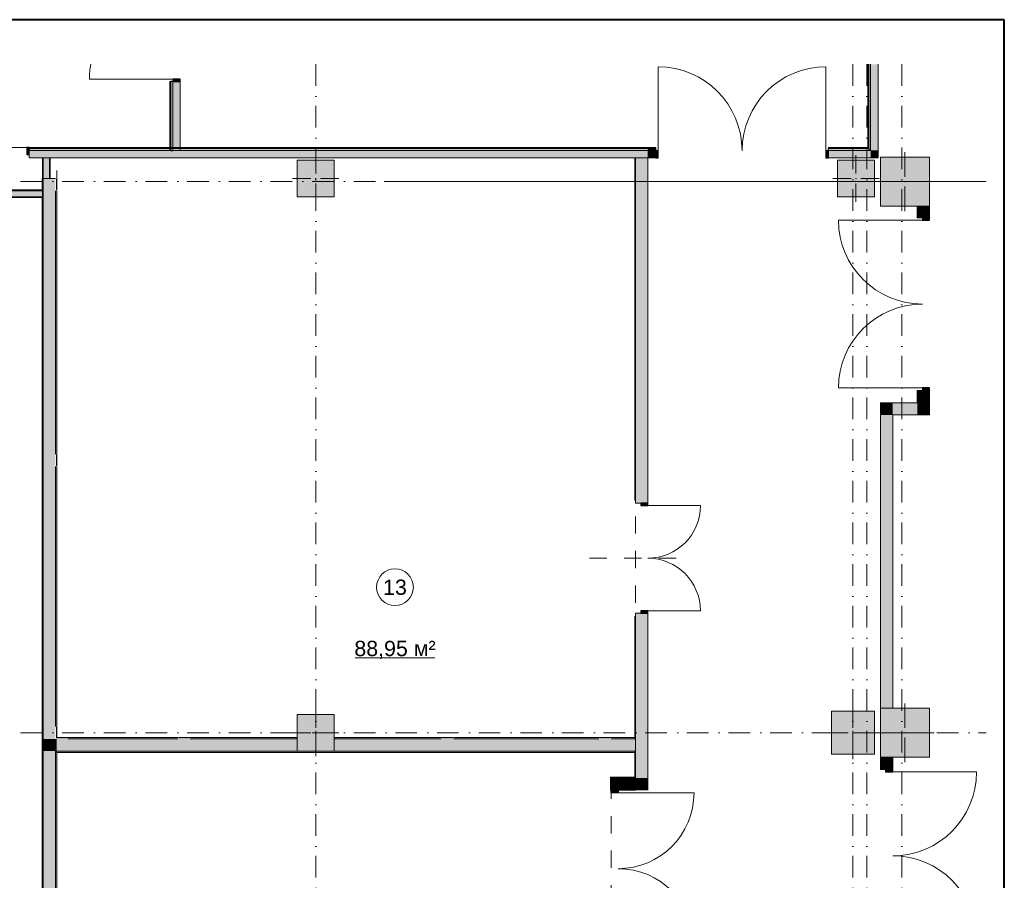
# Model space of a CAD drawing. Header units: millimetres. Extents: x 0 to 1184, y 0 to 836.
# Tile 241 of 241: x 1023 to 1184, y 695 to 836. Entities that reach past the tile are written whole.
import ezdxf
from ezdxf.xclip import XClip

# ---------------------------------------------------------------- set-up
doc = ezdxf.new("R2010")
doc.units = ezdxf.units.MM
doc.header["$MEASUREMENT"] = 0
doc.header["$XCLIPFRAME"] = 0
doc.linetypes.add('Штриховая', pattern=[5.644444, 2.822222, -2.822222])
doc.linetypes.add('Штрихпунктирная', pattern=[6.702778, 3.527778, -1.763889, 0, -1.411111])
for name, color, linetype in [('Конструктив - ГКЛ', 7, 'Continuous'), ('Конструктив - Колонны', 7, 'Continuous'), ('Конструктив - Стены Блок 200 нов', 7, 'Continuous'), ('Конструктив - Стены Внутр сущ.', 7, 'Continuous'), ('Конструктив - Стены наружние фасад', 7, 'Continuous'), ('Элемент Модели - Зона', 7, 'Continuous'), ('Элемент Модели - Оси', 7, 'Continuous')]:
    doc.layers.add(name, color=color, linetype=linetype)
doc.styles.add('СГЕНЕРИР_СТИЛЬ_3', font='txt')

# ---------------------------------------------------------------- blocks, each defined once
blk = doc.blocks.new('Чертеж_4_4', base_point=(-278.48, 89.56))
at = {"layer": 'Конструктив - ГКЛ', "linetype": 'Continuous', "lineweight": 0, "true_color": 0x000000}
for points in [[(1026.9, 813.46), (1026.9, 810.06), (1027.02, 810.06), (1027.02, 813.46)], [(1028.02, 810.06), (1028.02, 813.46), (1027.02, 813.46), (1027.02, 810.06)], [(1028.15, 810.06), (1028.15, 813.46), (1028.02, 813.46), (1028.02, 810.06)], [(1123.77, 813.46), (1123.65, 813.46), (1123.65, 757.56), (1123.77, 757.56)], [(984.52, 808.06), (1026.82, 808.06), (1026.82, 808.19), (984.52, 808.19)], [(984.52, 808.06), (984.52, 807.06), (1026.82, 807.06), (1026.82, 808.06)], [(1027.02, 808.06), (1027.02, 808.19), (1026.82, 808.19), (1026.82, 808.06)], [(1027.02, 807.06), (1027.02, 808.06), (1026.82, 808.06), (1026.82, 807.06)], [(1026.77, 807.06), (621.02, 807.06), (621.02, 806.94), (1026.77, 806.94)], [(1027.02, 806.94), (1027.02, 807.06), (1026.82, 807.06), (1026.82, 806.94)], [(1123.77, 738.56), (1123.65, 738.56), (1123.65, 718.81), (1123.77, 718.81)], [(1123.77, 718.76), (1123.65, 718.76), (1123.65, 718.56), (1123.77, 718.56)], [(1123.77, 716.56), (1123.65, 716.56), (1123.65, 716.36), (1123.77, 716.36)], [(1123.65, 716.31), (1123.65, 712.28), (1123.77, 712.28), (1123.77, 716.31)], [(1119.65, 712.28), (1119.77, 712.16), (1119.77, 712.28)], [(1119.65, 712.16), (1119.77, 712.16), (1119.65, 712.28)], [(1119.65, 712.16), (1119.65, 710.16), (1119.77, 710.16), (1119.77, 712.16)], [(1123.65, 712.28), (1119.77, 712.28), (1119.77, 712.16), (1123.65, 712.16)], [(1123.65, 712.28), (1123.77, 712.16), (1123.77, 712.28)], [(1123.65, 712.16), (1123.77, 712.16), (1123.65, 712.28)]]:
    blk.add_hatch(color=18, dxfattribs=at).paths.add_polyline_path(points)
at = {"layer": 'Конструктив - Колонны', "linetype": 'Continuous', "lineweight": 0, "true_color": 0x000000}
for points in [[(1068.52, 807.06), (1074.52, 807.06), (1074.52, 813.06), (1068.52, 813.06)], [(1156.77, 807.06), (1162.77, 807.06), (1162.77, 813.06), (1156.77, 813.06)], [(1163.77, 805.56), (1171.77, 805.56), (1171.77, 813.56), (1163.77, 813.56)], [(1068.52, 716.56), (1074.52, 716.56), (1074.52, 722.56), (1068.52, 722.56)], [(1155.77, 716.06), (1162.77, 716.06), (1162.77, 723.06), (1155.77, 723.06)], [(1163.77, 715.56), (1171.77, 715.56), (1171.77, 723.56), (1163.77, 723.56)]]:
    blk.add_hatch(color=18, dxfattribs=at).paths.add_polyline_path(points)
at = {"layer": 'Конструктив - Стены Блок 200 нов', "linetype": 'Continuous', "lineweight": 0, "true_color": 0x000000}
for points in [[(1027.02, 808.19), (1027.02, 810.06), (1026.82, 810.06), (1026.82, 808.19)], [(1029.02, 718.56), (1029.02, 810.06), (1027.02, 810.06), (1027.02, 718.56)], [(1029.1, 808.14), (1029.22, 808.14), (1029.22, 809.98), (1029.1, 809.98)], [(1029.02, 765.06), (1029.22, 765.06), (1029.22, 808.06), (1029.02, 808.06)], [(1027.02, 626.56), (1027.02, 806.94), (1026.82, 806.94), (1026.82, 626.56)], [(1029.22, 764.98), (1029.1, 764.98), (1029.1, 763.14), (1029.22, 763.14)], [(1029.22, 763.06), (1029.02, 763.06), (1029.02, 720.56), (1029.22, 720.56)], [(1029.1, 720.48), (1029.1, 718.76), (1029.22, 718.76), (1029.22, 720.48)], [(1029.02, 716.56), (1029.02, 718.56), (1027.02, 718.56), (1027.02, 716.56)], [(1029.22, 716.56), (1029.22, 718.56), (1029.02, 718.56), (1029.02, 716.56)], [(1029.1, 718.64), (1029.22, 718.64), (1029.22, 718.76), (1029.1, 718.76)], [(1029.22, 718.64), (1030.94, 718.64), (1030.94, 718.76), (1029.22, 718.76)], [(1068.52, 718.56), (1029.22, 718.56), (1029.22, 716.56), (1068.52, 716.56)], [(1031.02, 718.76), (1031.02, 718.56), (1049.02, 718.56), (1049.02, 718.76)], [(1050.94, 718.76), (1049.1, 718.76), (1049.1, 718.64), (1050.94, 718.64)], [(1051.02, 718.56), (1068.52, 718.56), (1068.52, 718.76), (1051.02, 718.76)], [(1074.52, 718.76), (1074.52, 718.56), (1092.02, 718.56), (1092.02, 718.76)], [(1123.77, 718.56), (1074.52, 718.56), (1074.52, 716.56), (1123.77, 716.56)], [(1093.94, 718.76), (1092.1, 718.76), (1092.1, 718.64), (1093.94, 718.64)], [(1094.02, 718.56), (1117.77, 718.56), (1117.77, 718.76), (1094.02, 718.76)], [(1119.69, 718.76), (1117.85, 718.76), (1117.85, 718.64), (1119.69, 718.64)], [(1119.77, 718.56), (1123.65, 718.56), (1123.65, 718.76), (1119.77, 718.76)], [(1029.02, 628.56), (1029.02, 716.56), (1027.02, 716.56), (1027.02, 628.56)], [(1029.22, 716.36), (1029.22, 716.56), (1029.02, 716.56), (1029.02, 716.36)], [(1029.22, 716.36), (1029.02, 716.36), (1029.02, 675.56), (1029.22, 675.56)], [(1123.65, 716.56), (1029.22, 716.56), (1029.22, 716.36), (1123.65, 716.36)]]:
    blk.add_hatch(color=18, dxfattribs=at).paths.add_polyline_path(points)
at = {"layer": 'Конструктив - Стены Внутр сущ.', "linetype": 'Continuous', "lineweight": 0, "true_color": 0x000000}
for points in [[(1125.77, 813.46), (1123.77, 813.46), (1123.77, 757.06), (1125.77, 757.06)], [(1171.77, 805.56), (1169.77, 805.56), (1169.77, 803.66), (1171.77, 803.66)], [(1170.62, 803.66), (1170.62, 803.26), (1171.77, 803.26), (1171.77, 803.66)], [(1169.77, 773.46), (1171.77, 773.46), (1171.77, 775.46), (1169.77, 775.46)], [(1171.77, 775.46), (1171.77, 775.86), (1170.62, 775.86), (1170.62, 775.46)], [(1163.77, 771.46), (1165.77, 771.46), (1163.77, 773.46)], [(1163.77, 773.46), (1165.77, 771.46), (1165.77, 773.46)], [(1169.77, 773.46), (1165.77, 773.46), (1165.77, 771.46), (1169.77, 771.46)], [(1169.77, 771.46), (1171.77, 771.46), (1169.77, 773.46)], [(1169.77, 773.46), (1171.77, 771.46), (1171.77, 773.46)], [(1163.77, 771.46), (1163.77, 723.56), (1165.77, 723.56), (1165.77, 771.46)], [(1124.62, 757.06), (1124.62, 756.66), (1125.77, 756.66), (1125.77, 757.06)], [(1123.77, 712.16), (1125.77, 712.16), (1125.77, 739.06), (1123.77, 739.06)], [(1125.77, 739.06), (1125.77, 739.46), (1124.62, 739.46), (1124.62, 739.06)], [(1165.77, 715.56), (1163.77, 715.56), (1163.77, 713.56), (1165.77, 713.56)], [(1164.62, 713.56), (1164.62, 713.16), (1165.77, 713.16), (1165.77, 713.56)], [(1119.77, 710.16), (1121.77, 710.16), (1119.77, 712.16)], [(1119.77, 712.16), (1121.77, 710.16), (1121.77, 712.16)], [(1121.77, 710.16), (1123.77, 710.16), (1123.77, 712.16), (1121.77, 712.16)], [(1123.77, 712.16), (1125.77, 710.16), (1125.77, 712.16)], [(1123.77, 712.16), (1123.77, 710.16), (1125.77, 710.16), (1125.77, 712.16)], [(1120.92, 710.16), (1119.77, 710.16), (1119.77, 709.76), (1120.92, 709.76)]]:
    blk.add_hatch(color=18, dxfattribs=at).paths.add_polyline_path(points)
at = {"layer": 'Конструктив - Стены наружние фасад', "linetype": 'Continuous', "lineweight": 0, "true_color": 0x000000}
for points in [[(1161.72, 815.11), (1161.87, 815.11), (1161.87, 828.73), (1161.72, 828.73)], [(1161.87, 814.96), (1162.17, 814.96), (1162.17, 828.73), (1161.87, 828.73)], [(1162.17, 814.66), (1163.37, 814.66), (1163.37, 828.73), (1162.17, 828.73)], [(1047.72, 814.66), (1047.87, 814.66), (1047.87, 825.91), (1047.72, 825.91)], [(1047.87, 825.91), (1047.87, 814.66), (1048.17, 814.66), (1048.17, 825.91)], [(1048.17, 825.91), (1048.17, 814.66), (1049.37, 814.66), (1049.37, 825.91)], [(1049.37, 825.91), (1049.37, 826.31), (1048.22, 826.31), (1048.22, 825.91)], [(1024.72, 815.11), (1024.32, 815.11), (1024.32, 813.96), (1024.72, 813.96)], [(1024.72, 814.96), (1125.77, 814.96), (1125.77, 815.11), (1024.72, 815.11)], [(1024.72, 814.66), (1125.77, 814.66), (1125.77, 814.96), (1024.72, 814.96)], [(1125.77, 814.66), (1024.72, 814.66), (1024.72, 813.46), (1125.77, 813.46)], [(1125.77, 815.11), (1125.77, 814.96), (1127.07, 814.96), (1127.07, 815.11)], [(1125.77, 814.66), (1127.07, 814.66), (1127.07, 814.96), (1125.77, 814.96)], [(1127.07, 814.66), (1125.77, 814.66), (1125.77, 813.46), (1127.07, 813.46)], [(1127.07, 813.46), (1127.47, 813.46), (1127.47, 814.61), (1127.07, 814.61)], [(1155.27, 814.61), (1154.87, 814.61), (1154.87, 813.46), (1155.27, 813.46)], [(1155.27, 815.11), (1155.27, 814.96), (1161.72, 814.96), (1161.72, 815.11)], [(1161.87, 814.96), (1155.27, 814.96), (1155.27, 814.66), (1161.87, 814.66)], [(1155.27, 813.46), (1162.17, 813.46), (1162.17, 814.66), (1155.27, 814.66)], [(1161.87, 815.11), (1161.72, 815.11), (1161.87, 814.96)], [(1161.72, 815.11), (1161.72, 814.96), (1161.87, 814.96)], [(1162.17, 814.96), (1161.87, 814.96), (1162.17, 814.66)], [(1161.87, 814.96), (1161.87, 814.66), (1162.17, 814.66)], [(1163.37, 814.66), (1162.17, 814.66), (1163.37, 813.46)], [(1162.17, 814.66), (1162.17, 813.46), (1163.37, 813.46)]]:
    blk.add_hatch(color=18, dxfattribs=at).paths.add_polyline_path(points)
at = {"layer": 'Конструктив - ГКЛ', "color": 251, "linetype": 'Continuous', "lineweight": 20, "true_color": 0x575757}
for p, q in [((1027.02, 813.46), (1027.02, 810.06)), ((1028.02, 810.06), (1028.02, 813.46)), ((1026.82, 808.06), (984.52, 808.06)), ((984.52, 807.06), (1026.77, 807.06)), ((1026.82, 807.06), (1026.77, 807.06))]:
    blk.add_line(p, q, dxfattribs=at)
at = {"layer": 'Конструктив - ГКЛ', "color": 251, "linetype": 'Continuous', "lineweight": 5, "true_color": 0x575757}
for p, q in [((1123.77, 757.56), (1123.65, 757.56)), ((1123.77, 757.56), (1123.65, 757.56)), ((1123.77, 738.56), (1123.65, 738.56)), ((1123.77, 738.56), (1123.65, 738.56)), ((1119.77, 710.16), (1119.65, 710.16)), ((1119.77, 710.16), (1119.65, 710.16))]:
    blk.add_line(p, q, dxfattribs=at)
at = {"layer": 'Конструктив - ГКЛ', "color": 251, "linetype": 'Continuous', "lineweight": 20, "true_color": 0x575757, "flags": 128}
for points in [[(1027.02, 813.46), (1026.9, 813.46)], [(1026.9, 813.46), (1026.9, 810.06)], [(1028.15, 813.46), (1028.02, 813.46)], [(1028.15, 810.06), (1028.15, 813.46)], [(1123.65, 813.46), (1123.65, 757.56)], [(1123.77, 757.56), (1123.77, 813.46)], [(1027.02, 810.06), (1026.9, 810.06)], [(1028.15, 810.06), (1028.02, 810.06)], [(1026.82, 808.19), (984.52, 808.19)], [(621.02, 806.94), (1026.77, 806.94)], [(1123.65, 738.56), (1123.65, 718.81)], [(1123.77, 718.76), (1123.77, 738.56)], [(1123.65, 716.31), (1123.65, 712.28)], [(1123.77, 712.28), (1123.77, 716.36)], [(1119.65, 712.28), (1119.65, 710.16)], [(1123.65, 712.28), (1119.77, 712.28)], [(1119.77, 710.16), (1119.77, 712.16)], [(1119.77, 712.16), (1123.77, 712.16)]]:
    blk.add_lwpolyline(points, dxfattribs=at)
at = {"layer": 'Конструктив - ГКЛ', "color": 251, "linetype": 'Continuous', "lineweight": 5, "true_color": 0x575757, "flags": 128}
for points in [[(1123.77, 813.46), (1123.65, 813.46)], [(1119.65, 712.28), (1119.77, 712.28)], [(1123.77, 712.16), (1123.77, 712.28)]]:
    blk.add_lwpolyline(points, dxfattribs=at)
at = {"layer": 'Конструктив - Колонны', "color": 251, "linetype": 'Continuous', "lineweight": 5, "true_color": 0x575757}
for p, q in [((1071.52, 810.86), (1071.52, 813.86)), ((1159.77, 810.86), (1159.77, 813.86)), ((1167.77, 810.36), (1167.77, 814.36)), ((1070.72, 810.06), (1067.72, 810.06)), ((1071.52, 809.26), (1071.52, 806.26)), ((1072.32, 810.06), (1075.32, 810.06)), ((1158.97, 810.06), (1155.97, 810.06)), ((1159.77, 809.26), (1159.77, 806.26)), ((1160.57, 810.06), (1163.57, 810.06)), ((1166.97, 809.56), (1162.97, 809.56)), ((1168.57, 809.56), (1172.57, 809.56)), ((1167.77, 808.76), (1167.77, 804.76)), ((1159.27, 720.36), (1159.27, 723.86)), ((1167.77, 720.36), (1167.77, 724.36)), ((1071.52, 720.36), (1071.52, 723.36)), ((1070.72, 719.56), (1067.72, 719.56)), ((1072.32, 719.56), (1075.32, 719.56)), ((1158.47, 719.56), (1154.97, 719.56)), ((1160.07, 719.56), (1163.57, 719.56)), ((1166.97, 719.56), (1162.97, 719.56)), ((1168.57, 719.56), (1172.57, 719.56)), ((1071.52, 718.76), (1071.52, 715.76)), ((1159.27, 718.76), (1159.27, 715.26)), ((1167.77, 718.76), (1167.77, 714.76))]:
    blk.add_line(p, q, dxfattribs=at)
at = {"layer": 'Конструктив - Колонны', "color": 251, "linetype": 'Continuous', "lineweight": 15, "true_color": 0x575757, "flags": 128}
for points in [[(1068.52, 807.06), (1074.52, 807.06), (1074.52, 813.06), (1068.52, 813.06)], [(1156.77, 807.06), (1162.77, 807.06), (1162.77, 813.06), (1156.77, 813.06)], [(1163.77, 805.56), (1171.77, 805.56), (1171.77, 813.56), (1163.77, 813.56)], [(1068.52, 716.56), (1074.52, 716.56), (1074.52, 722.56), (1068.52, 722.56)], [(1155.77, 716.06), (1162.77, 716.06), (1162.77, 723.06), (1155.77, 723.06)], [(1163.77, 715.56), (1171.77, 715.56), (1171.77, 723.56), (1163.77, 723.56)]]:
    blk.add_lwpolyline(points, close=True, dxfattribs=at)
at = {"layer": 'Конструктив - Колонны', "color": 251, "linetype": 'Continuous', "lineweight": 5, "true_color": 0x575757}
for p in [(1071.52, 810.06), (1159.77, 810.06), (1167.77, 809.56), (1071.52, 719.56), (1159.27, 719.56), (1167.77, 719.56)]:
    blk.add_point(p, dxfattribs=at)
at = {"layer": 'Конструктив - Стены Блок 200 нов', "color": 251, "linetype": 'Continuous', "lineweight": 20, "true_color": 0x575757}
for p, q in [((1027.02, 810.06), (1027.02, 808.19)), ((1027.02, 808.19), (1026.82, 808.19)), ((1027.02, 808.19), (1026.82, 808.19)), ((1026.82, 808.06), (1027.02, 808.06)), ((1027.02, 808.06), (1027.02, 808.19)), ((1027.02, 808.06), (1027.02, 808.19)), ((1027.02, 807.06), (1027.02, 808.06)), ((1027.02, 807.06), (1027.02, 808.06)), ((1029.02, 765.06), (1029.02, 808.06)), ((1026.82, 807.06), (1027.02, 807.06)), ((1026.82, 806.94), (1027.02, 806.94)), ((1026.82, 806.94), (1027.02, 806.94)), ((1027.02, 806.94), (1027.02, 807.06)), ((1027.02, 806.94), (1027.02, 807.06)), ((1027.02, 806.94), (1027.02, 718.56)), ((1029.02, 720.56), (1029.02, 763.06)), ((1027.02, 718.56), (1027.02, 716.56)), ((1049.02, 718.56), (1031.02, 718.56)), ((1068.52, 718.56), (1051.02, 718.56)), ((1092.02, 718.56), (1074.52, 718.56)), ((1117.77, 718.56), (1094.02, 718.56)), ((1123.65, 718.56), (1119.77, 718.56)), ((1123.65, 718.76), (1123.65, 718.56)), ((1123.65, 718.76), (1123.65, 718.56)), ((1123.65, 718.56), (1123.77, 718.56)), ((1123.65, 718.56), (1123.77, 718.56)), ((1123.77, 718.56), (1123.77, 718.76)), ((1123.77, 718.56), (1123.77, 718.76)), ((1027.02, 716.56), (1027.02, 628.56)), ((1029.02, 716.56), (1029.22, 716.56)), ((1029.02, 675.56), (1029.02, 716.56)), ((1029.02, 716.56), (1029.22, 716.56)), ((1029.22, 716.56), (1068.52, 716.56)), ((1074.52, 716.56), (1123.65, 716.56)), ((1123.65, 716.56), (1123.65, 716.36)), ((1123.77, 716.56), (1123.65, 716.56)), ((1123.65, 716.56), (1123.65, 716.36)), ((1123.77, 716.56), (1123.65, 716.56)), ((1123.77, 716.36), (1123.77, 716.56)), ((1123.77, 716.36), (1123.77, 716.56))]:
    blk.add_line(p, q, dxfattribs=at)
at = {"layer": 'Конструктив - Стены Блок 200 нов', "color": 251, "linetype": 'Continuous', "lineweight": 20, "true_color": 0x575757, "flags": 128}
for points in [[(1026.82, 810.06), (1027.02, 810.06)], [(1026.82, 810.06), (1026.82, 808.19)], [(1027.02, 810.06), (1029.02, 810.06)], [(1029.22, 808.14), (1029.22, 809.98)], [(1029.22, 765.06), (1029.22, 808.06)], [(1026.82, 806.94), (1026.82, 691.06)], [(1029.22, 763.14), (1029.22, 764.98)], [(1029.22, 720.56), (1029.22, 763.06)], [(1029.22, 718.76), (1029.22, 720.48)], [(1030.94, 718.76), (1029.22, 718.76)], [(1049.02, 718.76), (1031.02, 718.76)], [(1050.94, 718.76), (1049.1, 718.76)], [(1068.52, 718.76), (1051.02, 718.76)], [(1092.02, 718.76), (1074.52, 718.76)], [(1093.94, 718.76), (1092.1, 718.76)], [(1117.77, 718.76), (1094.02, 718.76)], [(1119.69, 718.76), (1117.85, 718.76)], [(1123.65, 718.76), (1119.77, 718.76)], [(1123.77, 718.56), (1123.77, 718.76)], [(1123.77, 716.56), (1123.77, 718.56)], [(1029.22, 675.56), (1029.22, 716.36)], [(1029.22, 716.36), (1123.65, 716.36)], [(1123.77, 716.36), (1123.77, 716.56)]]:
    blk.add_lwpolyline(points, dxfattribs=at)
at = {"layer": 'Конструктив - Стены Внутр сущ.', "color": 251, "linetype": 'Continuous', "lineweight": 15, "true_color": 0x575757}
for p, q in [((1170.62, 803.26), (1156.92, 803.26)), ((1170.62, 775.86), (1156.92, 775.86)), ((1125.77, 756.66), (1134.37, 756.66)), ((1125.77, 739.46), (1134.37, 739.46)), ((1165.77, 713.16), (1179.47, 713.16)), ((1120.92, 709.76), (1133.32, 709.76))]:
    blk.add_line(p, q, dxfattribs=at)
at = {"layer": 'Конструктив - Стены Внутр сущ.', "color": 251, "linetype": 'Continuous', "lineweight": 20, "true_color": 0x575757}
for p, q in [((1169.77, 803.66), (1169.77, 804.03)), ((1169.77, 803.66), (1169.77, 804.03)), ((1169.77, 803.66), (1169.77, 804.03)), ((1170.62, 803.66), (1169.77, 803.66)), ((1170.62, 803.66), (1169.77, 803.66)), ((1170.62, 803.66), (1169.77, 803.66)), ((1171.77, 803.66), (1170.62, 803.66)), ((1171.77, 803.66), (1170.62, 803.66)), ((1171.77, 803.66), (1170.62, 803.66)), ((1171.77, 803.66), (1171.77, 804.03)), ((1171.77, 803.66), (1171.77, 804.03)), ((1171.77, 803.66), (1171.77, 804.03)), ((1169.77, 775.46), (1169.77, 775.09)), ((1170.62, 775.46), (1169.77, 775.46)), ((1170.62, 775.46), (1169.77, 775.46)), ((1170.62, 775.46), (1169.77, 775.46)), ((1169.77, 775.46), (1169.77, 775.09)), ((1169.77, 775.46), (1169.77, 775.09)), ((1171.77, 775.46), (1170.62, 775.46)), ((1171.77, 775.46), (1170.62, 775.46)), ((1171.77, 775.46), (1170.62, 775.46)), ((1171.77, 775.46), (1171.77, 775.09)), ((1171.77, 775.46), (1171.77, 775.09)), ((1171.77, 775.46), (1171.77, 775.09)), ((1123.77, 757.06), (1123.77, 757.43)), ((1123.77, 757.06), (1123.77, 757.43)), ((1123.77, 757.06), (1123.77, 757.43)), ((1124.62, 757.06), (1123.77, 757.06)), ((1124.62, 757.06), (1123.77, 757.06)), ((1124.62, 757.06), (1123.77, 757.06)), ((1125.77, 757.06), (1124.62, 757.06)), ((1125.77, 757.06), (1124.62, 757.06)), ((1125.77, 757.06), (1124.62, 757.06)), ((1125.77, 757.06), (1125.77, 757.43)), ((1125.77, 757.06), (1125.77, 757.43)), ((1125.77, 757.06), (1125.77, 757.43)), ((1123.77, 739.06), (1123.77, 738.69)), ((1124.62, 739.06), (1123.77, 739.06)), ((1124.62, 739.06), (1123.77, 739.06)), ((1124.62, 739.06), (1123.77, 739.06)), ((1123.77, 739.06), (1123.77, 738.69)), ((1123.77, 739.06), (1123.77, 738.69)), ((1125.77, 739.06), (1124.62, 739.06)), ((1125.77, 739.06), (1124.62, 739.06)), ((1125.77, 739.06), (1124.62, 739.06)), ((1125.77, 739.06), (1125.77, 738.69)), ((1125.77, 739.06), (1125.77, 738.69)), ((1125.77, 739.06), (1125.77, 738.69)), ((1163.77, 713.56), (1163.77, 713.93)), ((1163.77, 713.56), (1163.77, 713.93)), ((1163.77, 713.56), (1163.77, 713.93)), ((1164.62, 713.56), (1163.77, 713.56)), ((1164.62, 713.56), (1163.77, 713.56)), ((1164.62, 713.56), (1163.77, 713.56)), ((1165.77, 713.56), (1164.62, 713.56)), ((1165.77, 713.56), (1164.62, 713.56)), ((1165.77, 713.56), (1164.62, 713.56)), ((1165.77, 713.56), (1165.77, 713.93)), ((1165.77, 713.56), (1165.77, 713.93)), ((1165.77, 713.56), (1165.77, 713.93)), ((1119.77, 710.16), (1119.77, 710.53)), ((1119.77, 710.16), (1119.77, 710.53)), ((1119.77, 710.16), (1119.77, 710.53)), ((1119.77, 710.16), (1120.92, 710.16)), ((1119.77, 710.16), (1120.92, 710.16)), ((1119.77, 710.16), (1120.92, 710.16)), ((1120.92, 710.16), (1121.77, 710.16)), ((1120.92, 710.16), (1121.77, 710.16)), ((1120.92, 710.16), (1121.77, 710.16)), ((1121.77, 710.16), (1121.77, 710.53)), ((1121.77, 710.16), (1121.77, 710.53)), ((1121.77, 710.16), (1121.77, 710.53))]:
    blk.add_line(p, q, dxfattribs=at)
at = {"layer": 'Конструктив - Стены Внутр сущ.', "color": 251, "linetype": 'Continuous', "lineweight": 30, "true_color": 0x575757}
for p, q in [((1170.62, 803.66), (1170.62, 803.26)), ((1171.77, 803.66), (1170.62, 803.66)), ((1170.62, 803.26), (1171.77, 803.26)), ((1171.77, 803.26), (1171.77, 803.66)), ((1171.77, 775.86), (1170.62, 775.86)), ((1170.62, 775.86), (1170.62, 775.46)), ((1170.62, 775.46), (1171.77, 775.46)), ((1171.77, 775.46), (1171.77, 775.86)), ((1124.62, 757.06), (1124.62, 756.66)), ((1125.77, 757.06), (1124.62, 757.06)), ((1124.62, 756.66), (1125.77, 756.66)), ((1125.77, 756.66), (1125.77, 757.06)), ((1125.77, 739.46), (1124.62, 739.46)), ((1124.62, 739.46), (1124.62, 739.06)), ((1124.62, 739.06), (1125.77, 739.06)), ((1125.77, 739.06), (1125.77, 739.46)), ((1164.62, 713.56), (1164.62, 713.16)), ((1165.77, 713.56), (1164.62, 713.56)), ((1164.62, 713.16), (1165.77, 713.16)), ((1165.77, 713.16), (1165.77, 713.56)), ((1119.77, 709.76), (1119.77, 710.16)), ((1119.77, 710.16), (1120.92, 710.16)), ((1120.92, 709.76), (1119.77, 709.76)), ((1120.92, 710.16), (1120.92, 709.76))]:
    blk.add_line(p, q, dxfattribs=at)
at = {"layer": 'Конструктив - Стены Внутр сущ.', "color": 251, "linetype": 'Continuous', "lineweight": 20, "true_color": 0x575757, "flags": 128}
for points in [[(1123.77, 813.46), (1123.77, 757.06)], [(1125.77, 813.46), (1123.77, 813.46)], [(1125.77, 757.06), (1125.77, 813.46)], [(1169.77, 805.56), (1169.77, 803.66)], [(1171.77, 803.66), (1171.77, 805.56)], [(1169.77, 775.46), (1169.77, 773.46)], [(1171.77, 771.46), (1171.77, 775.46)], [(1163.77, 773.46), (1163.77, 771.46)], [(1169.77, 773.46), (1163.77, 773.46)], [(1163.77, 771.46), (1163.77, 723.56)], [(1165.77, 771.46), (1169.77, 771.46)], [(1165.77, 723.56), (1165.77, 771.46)], [(1171.77, 771.46), (1169.77, 771.46)], [(1123.77, 739.06), (1123.77, 712.16)], [(1125.77, 710.16), (1125.77, 739.06)], [(1163.77, 715.56), (1163.77, 713.56)], [(1165.77, 713.56), (1165.77, 715.56)], [(1119.77, 712.16), (1119.77, 710.16)], [(1123.77, 712.16), (1119.77, 712.16)], [(1121.77, 710.16), (1123.77, 710.16)]]:
    blk.add_lwpolyline(points, dxfattribs=at)
at = {"layer": 'Конструктив - Стены Внутр сущ.', "color": 251, "linetype": 'Continuous', "lineweight": 5, "true_color": 0x575757}
for centre, radius, start, end in [((1170.62, 803.26), 13.7, 180, 270), ((1170.62, 775.86), 13.7, 90, 180), ((1165.77, 713.16), 13.7, 270, 0), ((1120.92, 709.76), 12.4, 270, 0), ((1165.77, 685.76), 13.7, 0, 90), ((1120.92, 684.96), 12.4, 0, 90)]:
    blk.add_arc(centre, radius, start, end, dxfattribs=at)
at = {"layer": 'Конструктив - Стены Внутр сущ.', "color": 251, "linetype": 'Continuous', "lineweight": 15, "true_color": 0x575757}
for centre, start, end in [((1125.77, 756.66), 270, 0), ((1125.77, 739.46), 0, 90)]:
    blk.add_arc(centre, 8.6, start, end, dxfattribs=at)
at = {"layer": 'Конструктив - Стены наружние фасад', "color": 251, "linetype": 'Continuous', "lineweight": 15, "true_color": 0x575757}
for p, q in [((1127.47, 814.61), (1127.47, 828.31)), ((1154.87, 814.61), (1154.87, 828.31)), ((1048.22, 826.31), (1034.56, 826.31)), ((1047.87, 825.91), (1047.72, 825.91)), ((1047.87, 825.91), (1047.72, 825.91)), ((1047.87, 825.91), (1047.72, 825.91)), ((1024.32, 815.11), (1010.62, 815.11)), ((1024.72, 815.11), (1024.72, 814.96)), ((1024.72, 815.11), (1024.72, 814.96)), ((1024.72, 815.11), (1024.72, 814.96)), ((1127.07, 814.96), (1127.07, 815.11)), ((1127.07, 814.96), (1127.07, 815.11)), ((1127.07, 814.96), (1127.07, 815.11)), ((1155.27, 814.96), (1155.27, 815.11)), ((1155.27, 814.96), (1155.27, 815.11)), ((1155.27, 814.96), (1155.27, 815.11))]:
    blk.add_line(p, q, dxfattribs=at)
at = {"layer": 'Конструктив - Стены наружние фасад', "color": 251, "linetype": 'Continuous', "lineweight": 20, "true_color": 0x575757}
for p, q in [((1161.87, 815.11), (1161.87, 828.73)), ((1162.17, 814.96), (1162.17, 828.73)), ((1047.72, 825.91), (1047.72, 825.54)), ((1047.72, 825.91), (1047.72, 825.54)), ((1047.72, 825.91), (1047.72, 825.54)), ((1047.87, 814.66), (1047.87, 825.91)), ((1048.17, 814.66), (1048.17, 825.91)), ((1049.37, 825.91), (1049.37, 825.54)), ((1049.37, 825.91), (1049.37, 825.54)), ((1049.37, 825.91), (1049.37, 825.54)), ((1024.72, 815.11), (1025.09, 815.11)), ((1024.72, 815.11), (1025.09, 815.11)), ((1024.72, 815.11), (1025.09, 815.11)), ((1024.72, 814.96), (1125.77, 814.96)), ((1024.72, 814.66), (1125.77, 814.66)), ((1125.77, 814.96), (1127.07, 814.96)), ((1125.77, 814.66), (1127.07, 814.66)), ((1127.07, 815.11), (1126.7, 815.11)), ((1127.07, 815.11), (1126.7, 815.11)), ((1127.07, 815.11), (1126.7, 815.11)), ((1155.27, 815.11), (1155.64, 815.11)), ((1155.27, 815.11), (1155.64, 815.11)), ((1155.27, 815.11), (1155.64, 815.11)), ((1155.27, 814.96), (1161.72, 814.96)), ((1155.27, 814.66), (1161.87, 814.66)), ((1161.72, 814.96), (1161.87, 814.96)), ((1161.87, 814.96), (1161.87, 815.11)), ((1161.87, 814.96), (1161.87, 815.11)), ((1161.87, 814.66), (1162.17, 814.66)), ((1162.17, 814.66), (1162.17, 814.96)), ((1162.17, 814.66), (1162.17, 814.96)), ((1024.72, 813.46), (1025.09, 813.46)), ((1024.72, 813.46), (1025.09, 813.46)), ((1024.72, 813.46), (1025.09, 813.46)), ((1127.07, 813.46), (1126.7, 813.46)), ((1127.07, 813.46), (1126.7, 813.46)), ((1127.07, 813.46), (1126.7, 813.46)), ((1155.27, 813.46), (1155.64, 813.46)), ((1155.27, 813.46), (1155.64, 813.46)), ((1155.27, 813.46), (1155.64, 813.46))]:
    blk.add_line(p, q, dxfattribs=at)
at = {"layer": 'Конструктив - Стены наружние фасад', "color": 251, "linetype": 'Continuous', "lineweight": 30, "true_color": 0x575757}
for p, q in [((1048.17, 825.91), (1047.87, 825.91)), ((1048.17, 825.91), (1047.87, 825.91)), ((1048.17, 825.91), (1047.87, 825.91)), ((1049.37, 826.31), (1048.22, 826.31)), ((1048.22, 826.31), (1048.22, 825.91)), ((1048.22, 825.91), (1049.37, 825.91)), ((1049.37, 825.91), (1049.37, 826.31)), ((1024.72, 815.11), (1024.32, 815.11)), ((1024.32, 815.11), (1024.32, 813.96)), ((1024.32, 813.96), (1024.72, 813.96)), ((1024.72, 813.96), (1024.72, 815.11)), ((1024.72, 814.96), (1024.72, 814.66)), ((1024.72, 814.96), (1024.72, 814.66)), ((1024.72, 814.96), (1024.72, 814.66)), ((1127.07, 814.66), (1127.07, 814.96)), ((1127.07, 814.66), (1127.07, 814.96)), ((1127.07, 814.66), (1127.07, 814.96)), ((1127.47, 814.61), (1127.07, 814.61)), ((1127.07, 814.61), (1127.07, 813.46)), ((1127.47, 813.46), (1127.47, 814.61)), ((1155.27, 814.61), (1154.87, 814.61)), ((1154.87, 814.61), (1154.87, 813.46)), ((1155.27, 814.66), (1155.27, 814.96)), ((1155.27, 814.66), (1155.27, 814.96)), ((1155.27, 814.66), (1155.27, 814.96)), ((1155.27, 813.46), (1155.27, 814.61)), ((1127.07, 813.46), (1127.47, 813.46)), ((1154.87, 813.46), (1155.27, 813.46))]:
    blk.add_line(p, q, dxfattribs=at)
at = {"layer": 'Конструктив - Стены наружние фасад', "color": 251, "linetype": 'Continuous', "lineweight": 5, "true_color": 0x575757}
for p, q in [((1048.22, 825.91), (1048.17, 825.91)), ((1048.22, 825.91), (1048.17, 825.91)), ((1048.22, 825.91), (1048.17, 825.91)), ((1049.37, 825.91), (1048.22, 825.91)), ((1049.37, 825.91), (1048.22, 825.91)), ((1049.37, 825.91), (1048.22, 825.91)), ((1024.72, 814.66), (1024.72, 813.96)), ((1024.72, 814.66), (1024.72, 813.96)), ((1024.72, 814.66), (1024.72, 813.96)), ((1024.72, 813.96), (1024.72, 813.46)), ((1024.72, 813.96), (1024.72, 813.46)), ((1024.72, 813.96), (1024.72, 813.46)), ((1127.07, 814.61), (1127.07, 814.66)), ((1127.07, 814.61), (1127.07, 814.66)), ((1127.07, 814.61), (1127.07, 814.66)), ((1127.07, 813.46), (1127.07, 814.61)), ((1127.07, 813.46), (1127.07, 814.61)), ((1127.07, 813.46), (1127.07, 814.61)), ((1155.27, 814.61), (1155.27, 814.66)), ((1155.27, 814.61), (1155.27, 814.66)), ((1155.27, 814.61), (1155.27, 814.66)), ((1155.27, 813.46), (1155.27, 814.61)), ((1155.27, 813.46), (1155.27, 814.61)), ((1155.27, 813.46), (1155.27, 814.61))]:
    blk.add_line(p, q, dxfattribs=at)
at = {"layer": 'Конструктив - Стены наружние фасад', "color": 251, "linetype": 'Continuous', "lineweight": 20, "true_color": 0x575757, "flags": 128}
for points in [[(1161.72, 828.73), (1161.72, 815.11)], [(1163.37, 814.66), (1163.37, 828.73)], [(1047.72, 825.91), (1047.72, 814.66)], [(1049.37, 814.66), (1049.37, 825.91)], [(1125.77, 815.11), (1024.72, 815.11)], [(1127.07, 815.11), (1125.77, 815.11)], [(1161.72, 815.11), (1155.27, 815.11)], [(1024.72, 813.46), (1125.77, 813.46)], [(1125.77, 813.46), (1127.07, 813.46)], [(1155.27, 813.46), (1163.37, 813.46)]]:
    blk.add_lwpolyline(points, dxfattribs=at)
at = {"layer": 'Конструктив - Стены наружние фасад', "color": 251, "linetype": 'Continuous', "lineweight": 15, "true_color": 0x575757, "flags": 128}
blk.add_lwpolyline([(1047.72, 814.66), (1047.87, 814.66)], dxfattribs=at)
at = {"layer": 'Конструктив - Стены наружние фасад', "color": 251, "linetype": 'Continuous', "lineweight": 30, "true_color": 0x575757, "flags": 128}
blk.add_lwpolyline([(1047.87, 814.66), (1048.17, 814.66)], dxfattribs=at)
at = {"layer": 'Конструктив - Стены наружние фасад', "color": 251, "linetype": 'Continuous', "lineweight": 5, "true_color": 0x575757, "flags": 128}
for points in [[(1048.17, 814.66), (1049.37, 814.66)], [(1163.37, 813.46), (1163.37, 814.66)]]:
    blk.add_lwpolyline(points, dxfattribs=at)
at = {"layer": 'Конструктив - Стены наружние фасад', "color": 251, "linetype": 'Continuous', "lineweight": 5, "true_color": 0x575757}
for centre, radius, start, end in [((1048.22, 826.31), 13.66, 169.8294, 180), ((1127.47, 814.61), 13.7, 0, 90), ((1154.87, 814.61), 13.7, 90, 180)]:
    blk.add_arc(centre, radius, start, end, dxfattribs=at)
at = {"layer": 'Элемент Модели - Зона', "color": 7, "linetype": 'Continuous', "lineweight": 15}
for p, q in [((1181.05, 809.56), (1082.68, 809.56)), ((1077.97, 731.79), (1090.97, 731.79))]:
    blk.add_line(p, q, dxfattribs=at)
at = {"layer": 'Элемент Модели - Зона', "color": 7, "linetype": 'Штриховая', "lineweight": 15}
blk.add_line((1130.38, 748.06), (1114.05, 748.06), dxfattribs=at)
at = {"layer": 'Элемент Модели - Зона', "color": 7, "linetype": 'Штриховая', "lineweight": 15, "flags": 128}
for points in [[(1029.22, 718.76), (1068.52, 718.76), (1068.52, 722.56), (1074.52, 722.56), (1074.52, 718.76), (1123.77, 718.76), (1123.77, 813.46), (1029.22, 813.46)], [(1068.52, 813.06), (1074.52, 813.06), (1074.52, 807.06), (1068.52, 807.06)], [(680.52, 725.56), (680.52, 631.69), (969.52, 631.69), (969.52, 676.58), (984.01, 691.06), (1026.82, 691.06), (1026.82, 807.06), (680.52, 807.06)], [(1123.77, 716.36), (1029.22, 716.36), (1029.22, 675.56), (1031.02, 675.56), (1031.02, 673.56), (1029.22, 673.56), (1029.22, 630.56), (1031.02, 630.56), (1031.02, 628.76), (1068.52, 628.76), (1068.52, 632.56), (1074.52, 632.56), (1074.52, 628.76), (1092.02, 628.76), (1092.02, 630.56), (1094.02, 630.56), (1094.02, 628.76), (1117.77, 628.76), (1117.77, 630.56), (1119.77, 630.56), (1119.77, 628.76), (1131.77, 628.76), (1131.77, 682.56), (1119.77, 682.56), (1119.77, 712.16), (1123.77, 712.16)]]:
    blk.add_lwpolyline(points, close=True, dxfattribs=at)
at = {"layer": 'Элемент Модели - Зона', "color": 7, "linetype": 'Continuous', "lineweight": 15, "flags": 128}
blk.add_lwpolyline([(1087.47, 743.33, 1), (1081.47, 743.33, 1)], format="xyb", close=True, dxfattribs=at)
at = {"layer": 'Элемент Модели - Оси', "color": 7, "linetype": 'Штрихпунктирная', "lineweight": 15}
for p, q in [((1071.52, 828.73), (1071.52, 151.77)), ((1159.27, 828.73), (1159.27, 151.77)), ((1161.52, 828.73), (1161.52, 151.77)), ((1167.27, 828.73), (1167.27, 151.77)), ((57.32, 809.56), (1181.05, 809.56)), ((57.32, 719.56), (1181.05, 719.56))]:
    blk.add_line(p, q, dxfattribs=at)
at = {"layer": 'Элемент Модели - Зона', "color": 7, "linetype": 'Continuous', "lineweight": 15, "char_height": 2.5, "attachment_point": 5, "style": 'СГЕНЕРИР_СТИЛЬ_3'}
for s, insert in [('\\A1;{\\pqc;\\fArial|b0|i0|c204|p38;13}', (1084.47, 743.31)), ('\\A1;{\\pqc;\\fArial|b0|i0|c204|p38;88,95 м²}', (1084.47, 733.09))]:
    blk.add_mtext(s, dxfattribs=dict(at, insert=insert))

msp = doc.modelspace()

# ---------------------------------------------------------------- linework, layer by layer
at = {"color": 7, "linetype": 'Continuous', "lineweight": 40}
for p, q in [((1184, 836), (20, 836)), ((1184, 5), (1184, 836))]:
    msp.add_line(p, q, dxfattribs=at)

# ---------------------------------------------------------------- block references
at = {"color": 161, "linetype": 'Continuous', "lineweight": 40, "true_color": 0x83aefe}
ref = msp.add_blockref('Чертеж_4_4', (-278.48, 89.56), dxfattribs=at)
XClip(ref).set_block_clipping_path([(57.3201676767, 151.7660533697), (1181.0522393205, 828.727105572)])

doc.saveas('drawing.dxf')
